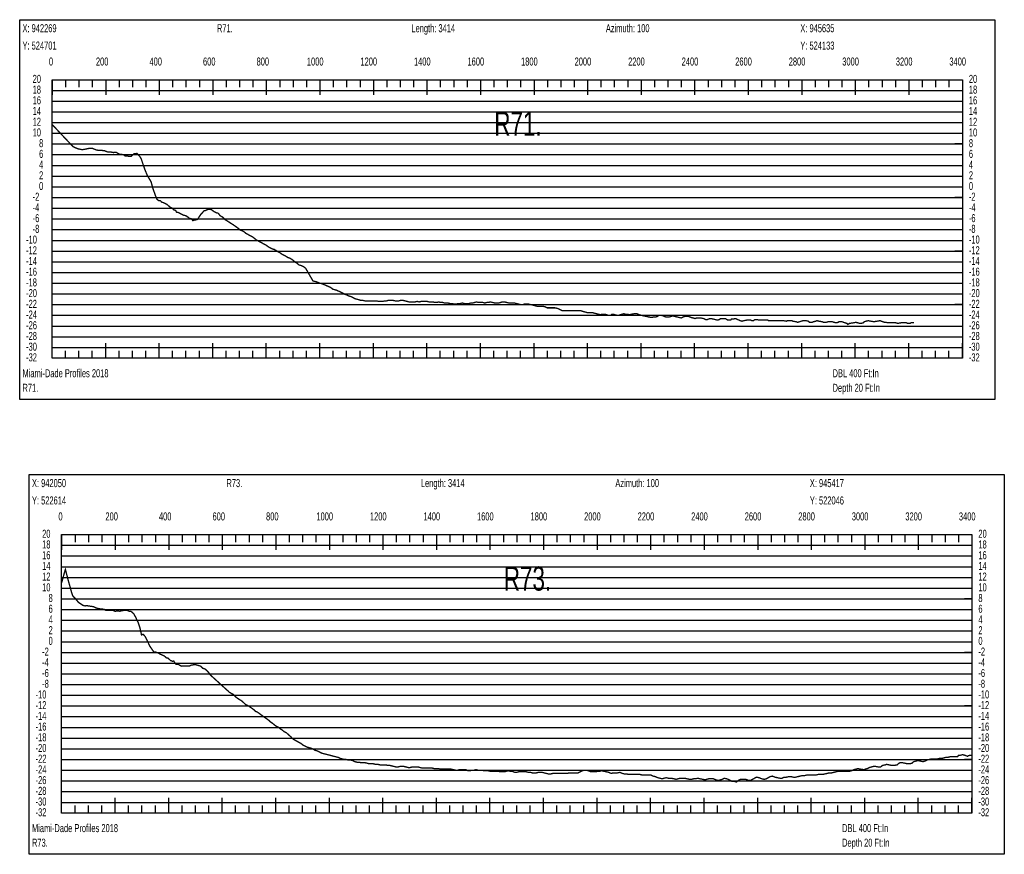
# Model space of a CAD drawing. Header units: inches. Extents: x 471865 to 538526, y 1054316 to 1102451.
# Tile 119 of 131: x 520364 to 524042, y 1089928 to 1093045. Entities that reach past the tile are written whole.
import ezdxf

# ---------------------------------------------------------------- set-up
doc = ezdxf.new("R2010")
doc.units = ezdxf.units.IN
doc.header["$MEASUREMENT"] = 0
for name, color, linetype in [('LABELS', 7, 'Continuous'), ('X_Gr1', 7, 'Continuous'), ('XSECTION', 7, 'Continuous')]:
    doc.layers.add(name, color=color, linetype=linetype)
doc.styles.get("Standard").update_dxf_attribs({"font": 'arial.ttf'})

msp = doc.modelspace()

# ---------------------------------------------------------------- linework, layer by layer
at = {"layer": 'X_Gr1', "color": 6, "linetype": 'Continuous', "lineweight": 18, "true_color": 0xff00ff, "transparency": 33554687, "const_width": 5}
for points in [[(520485.3, 1092653.5), (520485.3, 1092653.5), (520562.5, 1092571.7), (520567.9, 1092568.4), (520582, 1092562.7), (520596.8, 1092559.7), (520604.4, 1092560.4), (520614.7, 1092562.6), (520625.4, 1092564.9), (520636.2, 1092564.6), (520647.4, 1092559.3), (520659.4, 1092556.7), (520670.3, 1092556.8), (520680.7, 1092555.7), (520691.6, 1092551.4), (520702.8, 1092551.1), (520713.8, 1092548.9), (520724.7, 1092549.4), (520737.5, 1092542.4), (520751.6, 1092541.1), (520758.5, 1092535.6), (520769.3, 1092535.3), (520780.6, 1092534.6), (520792.2, 1092544.9), (520802, 1092545.3), (520812.9, 1092533.8), (520817.9, 1092525.7), (520827.4, 1092497.4), (520832.4, 1092483.5), (520841.3, 1092462.3), (520854.6, 1092440.2), (520862.2, 1092413.4), (520871.5, 1092387.2), (520876.1, 1092375.3), (520883.9, 1092368.6), (520890, 1092368.6), (520894.7, 1092363.5), (520901.6, 1092361.7), (520913.8, 1092355.4), (520917.8, 1092352.1), (520923.7, 1092346.4), (520933.3, 1092341.5), (520939.7, 1092334.7), (520946.2, 1092332.9), (520950.3, 1092326.1), (520957.2, 1092324.8), (520967.2, 1092319.2), (520976.5, 1092314.9), (520984.4, 1092313), (520993.3, 1092307.2), (520998.5, 1092302.9), (521005.1, 1092302), (521010.7, 1092294.7), (521016.9, 1092296.7), (521023.5, 1092297.6), (521028.6, 1092299.3), (521036, 1092311), (521040.6, 1092317.9), (521045.6, 1092322.6), (521051.7, 1092330.8), (521057.8, 1092332), (521063, 1092335.1), (521072.1, 1092337.1), (521079.9, 1092335.7), (521089.4, 1092328.8), (521099.5, 1092323.5), (521105.7, 1092322.2), (521112.2, 1092313.6), (521116.2, 1092311), (521121.6, 1092308), (521129.1, 1092300.2), (521132.5, 1092297.8), (521134.1, 1092296.5), (521137.7, 1092294.4), (521142.9, 1092291.1), (521148, 1092287.8), (521153, 1092284.6), (521157.8, 1092281.6), (521162.2, 1092278.8), (521166.7, 1092275.6), (521171.2, 1092272.4), (521175.8, 1092269.2), (521180.1, 1092265.9), (521183.8, 1092262.9), (521188.7, 1092258.9), (521195.2, 1092256.9), (521202.1, 1092252.9), (521209.3, 1092246.9), (521216.7, 1092242.9), (521224.5, 1092238.9), (521232.6, 1092234.9), (521240.3, 1092228.9), (521247.7, 1092222.9), (521254.8, 1092218.9), (521262, 1092214.9), (521269.6, 1092210.9), (521277.1, 1092206.9), (521284.7, 1092202.9), (521292.5, 1092196.9), (521300.3, 1092192.9), (521308.1, 1092188.9), (521315.1, 1092186.9), (521321.6, 1092182.9), (521328.3, 1092178.9), (521335.9, 1092174.9), (521344.3, 1092168.9), (521352.2, 1092164.9), (521359.4, 1092160.9), (521365.7, 1092156.9), (521371.9, 1092154.9), (521379.3, 1092150.9), (521387.2, 1092144.9), (521394.5, 1092138.9), (521400.9, 1092134.9), (521407.4, 1092128.9), (521415.4, 1092126.9), (521424.2, 1092122.9), (521432.1, 1092116.9), (521459.8, 1092068.9), (521470.6, 1092066.9), (521480.1, 1092062.9), (521498.8, 1092056.9), (521507.3, 1092052.9), (521517, 1092048.9), (521525.8, 1092044.9), (521533.1, 1092038.9), (521539.8, 1092036.9), (521547.5, 1092034.9), (521556.1, 1092030.9), (521564.6, 1092026.9), (521572.5, 1092022.9), (521579.7, 1092018.9), (521586.7, 1092016.9), (521594.1, 1092012.9), (521601.7, 1092010.9), (521609.3, 1092006.9), (521616.8, 1092002.9), (521624.4, 1092000.9), (521631.8, 1091998.9), (521638.4, 1091996.9), (521645.4, 1091996.9), (521653.1, 1091994.9), (521660.9, 1091994.9), (521667.8, 1091994.9), (521674.3, 1091994.9), (521681.6, 1091994.9), (521689.4, 1091994.9), (521697.4, 1091994.9), (521704.9, 1091992.9), (521712.2, 1091992.9), (521720.1, 1091992.9), (521727.7, 1091994.9), (521734.5, 1091994.9), (521741.2, 1091996.9), (521749, 1091996.9), (521758, 1091996.9), (521766.4, 1091994.9), (521773.7, 1091994.9), (521780.5, 1091994.9), (521787.7, 1091996.9), (521795.6, 1091996.9), (521803.6, 1091994.9), (521811.5, 1091992.9), (521818.8, 1091990.9), (521826, 1091990.9), (521833.5, 1091990.9), (521841, 1091990.9), (521848.5, 1091992.9), (521856.1, 1091990.9), (521863.6, 1091992.9), (521871.2, 1091992.9), (521878.6, 1091992.9), (521885.8, 1091992.9), (521893.1, 1091990.9), (521900.4, 1091990.9), (521907.9, 1091990.9), (521915, 1091988.9), (521922.1, 1091988.9), (521929.1, 1091990.9), (521936.6, 1091988.9), (521944.4, 1091988.9), (521951.4, 1091986.9), (521957.7, 1091986.9), (521964.1, 1091986.9), (521971.5, 1091984.9), (521979.8, 1091984.9), (521988, 1091982.9), (521995.4, 1091982.9), (522002.2, 1091984.9), (522009.4, 1091984.9), (522017.3, 1091986.9), (522025.3, 1091984.9), (522033.8, 1091984.9), (522042, 1091984.9), (522049.4, 1091986.9), (522056.4, 1091986.9), (522063.4, 1091988.9), (522070.6, 1091990.9), (522078.3, 1091988.9), (522086.4, 1091988.9), (522094.5, 1091988.9), (522101.9, 1091986.9), (522108.6, 1091988.9), (522115.1, 1091988.9), (522122.4, 1091990.9), (522130.7, 1091988.9), (522138.9, 1091986.9), (522146.6, 1091986.9), (522153.6, 1091986.9), (522160, 1091988.9), (522167, 1091990.9), (522174.9, 1091990.9), (522183.6, 1091988.9), (522192, 1091986.9), (522199.2, 1091986.9), (522205.7, 1091986.9), (522212, 1091986.9), (522219.3, 1091984.9), (522227.6, 1091982.9), (522235.9, 1091980.9), (522243.2, 1091980.9), (522249.9, 1091982.9), (522257.1, 1091982.9), (522264.9, 1091982.9), (522273.3, 1091980.9), (522281.6, 1091978.9), (522289.1, 1091976.9), (522296.1, 1091974.9), (522303.2, 1091974.9), (522310.5, 1091974.9), (522318, 1091974.9), (522326.1, 1091972.9), (522334.8, 1091968.9), (522342.8, 1091968.9), (522349.6, 1091968.9), (522356.4, 1091968.9), (522364, 1091968.9), (522372.6, 1091966.9), (522381.3, 1091962.9), (522389.3, 1091958.9), (522396.6, 1091958.9), (522403.4, 1091958.9), (522410.3, 1091958.9), (522417.3, 1091958.9), (522424.6, 1091958.9), (522432, 1091958.9), (522438.8, 1091958.9), (522445.2, 1091958.9), (522451.5, 1091958.9), (522457.6, 1091958.9), (522463.9, 1091956.9), (522470.3, 1091954.9), (522477.5, 1091952.9), (522484.7, 1091950.9), (522491.4, 1091950.9), (522497.9, 1091950.9), (522504.2, 1091950.9), (522511, 1091948.9), (522518.7, 1091946.9), (522526.6, 1091944.9), (522533.4, 1091942.9), (522538.6, 1091944.9), (522543.9, 1091944.9), (522550.3, 1091944.9), (522557.1, 1091942.9), (522563.5, 1091940.9), (522568.5, 1091940.9), (522572.3, 1091940.9), (522576.4, 1091944.9), (522581.9, 1091944.9), (522588.7, 1091942.9), (522595, 1091940.9), (522600.8, 1091940.9), (522607.1, 1091942.9), (522614, 1091944.9), (522620.7, 1091946.9), (522627.4, 1091944.9), (522634.6, 1091944.9), (522642, 1091942.9), (522649.2, 1091944.9), (522659.3, 1091946.9), (522662.6, 1091946.9), (522670.2, 1091946.9), (522678.6, 1091942.9), (522687, 1091940.9), (522694.4, 1091938.9), (522700.7, 1091937.6), (522707.1, 1091936.3), (522713.4, 1091935), (522719.8, 1091933.7), (522723.7, 1091932.9), (522733.1, 1091934.9), (522740.5, 1091934.9), (522746.1, 1091936.9), (522751.9, 1091940.9), (522759.5, 1091940.9), (522768.4, 1091938.9), (522776.7, 1091934.9), (522784, 1091934.9), (522790.8, 1091934.9), (522797.3, 1091936.9), (522803.8, 1091938.9), (522811.1, 1091936.9), (522819.3, 1091934.9), (522827.8, 1091932.9), (522835.5, 1091930.9), (522842.1, 1091934.9), (522848.1, 1091936.9), (522854.9, 1091936.9), (522863.1, 1091936.9), (522871.8, 1091932.9), (522880.1, 1091930.9), (522886.6, 1091928.9), (522892.7, 1091930.9), (522904.3, 1091930.9), (522908.9, 1091930.9), (522918.3, 1091928.9), (522926.2, 1091924.9), (522932.3, 1091924.9), (522942, 1091928.9), (522945.9, 1091928.9), (522954.8, 1091926.9), (522963.5, 1091924.9), (522970.9, 1091922.9), (522976.8, 1091924.9), (522982.9, 1091928.9), (522990.7, 1091928.9), (522999.9, 1091928.9), (523009.3, 1091922.9), (523019.8, 1091922.9), (523022.6, 1091926.9), (523029.1, 1091926.9), (523037.4, 1091928.9), (523046.7, 1091924.9), (523055.5, 1091920.9), (523062.5, 1091918.9), (523068.7, 1091920.9), (523079.2, 1091922.9), (523083.2, 1091922.9), (523094.9, 1091922.9), (523098.5, 1091920.9), (523104.7, 1091920.9), (523110.4, 1091924.9), (523117.4, 1091924.9), (523128.7, 1091922.9), (523132.2, 1091922.9), (523137.6, 1091922.9), (523145.5, 1091922.9), (523148.5, 1091922.9), (523158.4, 1091922.9), (523161.8, 1091920.9), (523168.3, 1091920.9), (523175, 1091920.9), (523182.1, 1091920.9), (523193.1, 1091920.9), (523196.8, 1091920.9), (523204, 1091920.9), (523210.8, 1091920.9), (523217.5, 1091920.9), (523228.4, 1091918.9), (523232.2, 1091920.9), (523238.9, 1091920.9), (523248.5, 1091920.9), (523252.2, 1091918.9), (523265.3, 1091916.9), (523269.9, 1091914.9), (523277.4, 1091916.9), (523283.3, 1091918.9), (523289.5, 1091920.9), (523301.4, 1091920.9), (523310.1, 1091918.9), (523314.5, 1091914.9), (523325.1, 1091914.9), (523328.2, 1091916.9), (523337.9, 1091918.9), (523341.6, 1091920.9), (523350.2, 1091918.9), (523362.8, 1091916.9), (523366.8, 1091914.9), (523376.9, 1091914.9), (523383.6, 1091916.9), (523387.2, 1091916.9), (523400.3, 1091916.9), (523404.8, 1091914.9), (523415.5, 1091912.9), (523421.5, 1091914.9), (523424.4, 1091916.9), (523436.3, 1091916.9), (523440.9, 1091914.9), (523453.9, 1091910.9), (523457.7, 1091906.9), (523464, 1091910.9), (523478.4, 1091912.9), (523487.6, 1091914.9), (523501.7, 1091910.9), (523506.1, 1091910.9), (523515.6, 1091912.9), (523518.5, 1091916.9), (523525.3, 1091918.9), (523533.9, 1091920.9), (523543.6, 1091918.9), (523556.2, 1091916.9), (523563.1, 1091918.9), (523566.4, 1091918.9), (523577.9, 1091920.9), (523582.1, 1091918.9), (523595.2, 1091914.9), (523599.4, 1091914.9), (523607.1, 1091912.9), (523618.1, 1091912.9), (523621.8, 1091912.9), (523633, 1091912.9), (523636.8, 1091912.9), (523644.3, 1091910.9), (523655.6, 1091912.9), (523659.3, 1091912.9), (523669.9, 1091912.9), (523677, 1091912.9), (523680.4, 1091910.9), (523690, 1091910.9), (523693.3, 1091912.9), (523704.1, 1091912.9)], [(520520.9, 1090941.6), (520520.9, 1090941.6), (520520.9, 1090943.1), (520526.2, 1090961.4), (520530.8, 1090978.8), (520534.8, 1090991.9), (520540.8, 1090969), (520545.8, 1090949.8), (520551.5, 1090929.8), (520558.4, 1090904.5), (520562.3, 1090893.5), (520572.6, 1090882.4), (520583.6, 1090869.1), (520599.6, 1090858.3), (520606.8, 1090856), (520617.8, 1090856.2), (520627.7, 1090854.7), (520639, 1090853.1), (520649.6, 1090847.9), (520660.3, 1090845.4), (520670.7, 1090843.9), (520678.7, 1090843.4), (520685.4, 1090839.1), (520695.2, 1090839.4), (520705.5, 1090838.9), (520713.8, 1090838.6), (520720.4, 1090835.8), (520731.3, 1090837), (520738.3, 1090835.8), (520745.3, 1090837.8), (520754.8, 1090839.2), (520765.8, 1090839), (520773.2, 1090835.8), (520780.4, 1090835), (520790.4, 1090826.4), (520797.8, 1090812.4), (520807.5, 1090791.6), (520813.2, 1090774.6), (520819.2, 1090747.4), (520825.5, 1090750), (520832.6, 1090741.6), (520840.2, 1090726.9), (520850.1, 1090705.6), (520861.8, 1090688.6), (520867.7, 1090682.5), (520871.6, 1090683.3), (520880.2, 1090680.4), (520889.6, 1090675.4), (520894.7, 1090673), (520904.1, 1090669), (520912, 1090662), (520918.1, 1090660.8), (520927.1, 1090652.3), (520934.1, 1090649.1), (520939.7, 1090649.7), (520946.6, 1090638.3), (520956.3, 1090637.7), (520961.4, 1090634.5), (520967.5, 1090630.8), (520974.1, 1090631.7), (520980.3, 1090632), (520985.3, 1090631.2), (520992.4, 1090631.5), (520997.1, 1090631.1), (521004.5, 1090634.4), (521012.4, 1090635.8), (521020, 1090636.9), (521026.4, 1090634.8), (521034.6, 1090632.6), (521041, 1090630.3), (521047.7, 1090623), (521056.4, 1090620.1), (521064.2, 1090613.4), (521069.8, 1090607.3), (521076.1, 1090598.1), (521081.3, 1090593.5), (521086.5, 1090588.7), (521091.7, 1090584), (521096.9, 1090579.3), (521102.1, 1090574.5), (521107.3, 1090569.8), (521112.5, 1090565), (521117.7, 1090560.3), (521122.9, 1090555.6), (521128.1, 1090550.9), (521133.3, 1090546.2), (521138.5, 1090541.5), (521143.7, 1090536.9), (521146, 1090534.2), (521148.8, 1090532.5), (521150, 1090532.2), (521155.1, 1090528.2), (521160.9, 1090526.2), (521167.1, 1090520.2), (521173, 1090514.2), (521178.7, 1090510.2), (521184.8, 1090506.2), (521191.8, 1090502.2), (521198.8, 1090496.2), (521204.8, 1090490.2), (521210.2, 1090486.2), (521215.6, 1090484.2), (521221.5, 1090480.2), (521227.5, 1090476.2), (521233.3, 1090472.2), (521238.9, 1090468.2), (521244.4, 1090462.2), (521250.2, 1090460.2), (521256.2, 1090456.2), (521261.8, 1090452.2), (521267, 1090448.2), (521272.3, 1090444.2), (521278.2, 1090440.2), (521284, 1090436.2), (521289.4, 1090432.2), (521295, 1090428.2), (521301.1, 1090422.2), (521307.6, 1090418.2), (521314.8, 1090412.2), (521322.7, 1090406.2), (521331, 1090402.2), (521338.3, 1090396.2), (521344.9, 1090392.2), (521351.9, 1090386.2), (521360, 1090382.2), (521369.1, 1090374.2), (521377.8, 1090366.2), (521385.7, 1090358.2), (521392.9, 1090354.2), (521400, 1090350.2), (521407.3, 1090346.2), (521414.7, 1090342.2), (521422.3, 1090336.2), (521430.2, 1090332.2), (521438, 1090328.2), (521445.9, 1090326.2), (521453.5, 1090324.2), (521461.1, 1090320.2), (521468.7, 1090316.2), (521476.2, 1090314.2), (521483.8, 1090310.2), (521491.3, 1090306.2), (521498.9, 1090304.2), (521506.8, 1090302.2), (521514.7, 1090300.2), (521522.6, 1090298.2), (521530.1, 1090296.2), (521537.6, 1090294.2), (521545.5, 1090292.2), (521553.6, 1090290.2), (521561.7, 1090286.2), (521569.4, 1090284.2), (521576.8, 1090282.2), (521584.1, 1090282.2), (521591.6, 1090280.2), (521599.6, 1090280.2), (521607.7, 1090278.2), (521615.8, 1090274.2), (521623.7, 1090272.2), (521631, 1090272.2), (521638.6, 1090270.2), (521646.4, 1090270.2), (521654.3, 1090270.2), (521662.5, 1090268.2), (521670.3, 1090266.2), (521677.9, 1090266.2), (521685.3, 1090266.2), (521693.1, 1090264.2), (521701.5, 1090264.2), (521709.7, 1090262.2), (521717.3, 1090262.2), (521724.4, 1090262.2), (521731.4, 1090262.2), (521738.7, 1090260.2), (521746.2, 1090260.2), (521754.5, 1090258.2), (521762.9, 1090256.2), (521770.6, 1090254.2), (521777.3, 1090254.2), (521783.8, 1090256.2), (521791.2, 1090256.2), (521799.5, 1090256.2), (521807.8, 1090254.2), (521815.4, 1090252.2), (521822.4, 1090252.2), (521829.7, 1090254.2), (521837.5, 1090254.2), (521845.1, 1090254.2), (521852.4, 1090254.2), (521859.9, 1090252.2), (521867.9, 1090250.2), (521875.7, 1090250.2), (521883, 1090250.2), (521890.4, 1090250.2), (521897.6, 1090250.2), (521904.9, 1090250.2), (521912.4, 1090248.2), (521920.2, 1090248.2), (521928.4, 1090248.2), (521936.6, 1090246.2), (521944.5, 1090246.2), (521951.6, 1090246.2), (521958.8, 1090246.2), (521967, 1090246.2), (521975.7, 1090246.2), (521984.6, 1090244.2), (521992.6, 1090242.2), (521999.4, 1090242.2), (522006.1, 1090244.2), (522013.7, 1090244.2), (522022.5, 1090244.2), (522031.2, 1090244.2), (522038.9, 1090240.2), (522045.9, 1090240.2), (522052.9, 1090242.2), (522060.8, 1090242.2), (522068.9, 1090244.2), (522076.8, 1090242.2), (522084.3, 1090242.2), (522091.3, 1090242.2), (522098.5, 1090240.2), (522106, 1090240.2), (522114.1, 1090240.2), (522122.3, 1090238.2), (522129.6, 1090238.2), (522136.3, 1090238.2), (522143.2, 1090238.2), (522151, 1090238.2), (522159.3, 1090236.2), (522167.4, 1090236.2), (522174.6, 1090236.2), (522181.4, 1090238.2), (522188.5, 1090240.2), (522196.5, 1090238.2), (522204.9, 1090238.2), (522213.3, 1090234.2), (522220.7, 1090234.2), (522227.5, 1090236.2), (522234.6, 1090236.2), (522242.1, 1090236.2), (522249.5, 1090236.2), (522256.7, 1090236.2), (522264.2, 1090234.2), (522271.9, 1090234.2), (522279.4, 1090232.2), (522286.8, 1090232.2), (522294.1, 1090232.2), (522301.4, 1090234.2), (522308.6, 1090234.2), (522315.8, 1090234.2), (522323.5, 1090232.2), (522331.6, 1090230.2), (522339.5, 1090228.2), (522347.6, 1090228.2), (522355.4, 1090230.2), (522362.9, 1090230.2), (522370.2, 1090230.2), (522377.5, 1090230.2), (522385.6, 1090230.2), (522394, 1090230.2), (522402.1, 1090230.2), (522409.7, 1090230.2), (522416.9, 1090232.2), (522424.4, 1090232.2), (522432.6, 1090232.2), (522441.2, 1090232.2), (522449.7, 1090232.2), (522457.7, 1090236.2), (522465.6, 1090240.2), (522473.3, 1090242.2), (522480.8, 1090242.2), (522488.7, 1090240.2), (522497.3, 1090236.2), (522506.5, 1090236.2), (522515.4, 1090236.2), (522523.5, 1090238.2), (522530.8, 1090238.2), (522538.1, 1090240.2), (522546.6, 1090238.2), (522556, 1090236.2), (522565.3, 1090234.2), (522573.7, 1090230.2), (522581.1, 1090232.2), (522588.6, 1090232.2), (522597.1, 1090232.2), (522606.2, 1090234.2), (522615.1, 1090230.2), (522623.4, 1090228.2), (522631.6, 1090228.2), (522639.8, 1090226.2), (522647.9, 1090226.2), (522656, 1090226.2), (522664.2, 1090226.2), (522672.8, 1090226.2), (522681.5, 1090226.2), (522690.1, 1090224.2), (522698.4, 1090224.2), (522706.4, 1090224.2), (522714, 1090224.2), (522721.8, 1090224.2), (522730.1, 1090220.2), (522738.9, 1090218.2), (522747.7, 1090214.2), (522756.2, 1090212.2), (522764, 1090210.2), (522771.1, 1090212.2), (522778.9, 1090214.2), (522787.9, 1090212.2), (522798, 1090212.2), (522807.7, 1090210.2), (522816, 1090208.2), (522823.4, 1090210.2), (522830.8, 1090212.2), (522839.1, 1090212.2), (522848.1, 1090212.2), (522857.2, 1090210.2), (522866.1, 1090208.2), (522874.1, 1090208.2), (522881.5, 1090210.2), (522888.8, 1090210.2), (522896.8, 1090212.2), (522905.9, 1090210.2), (522915.2, 1090208.2), (522923.8, 1090206.2), (522931, 1090208.2), (522937.7, 1090210.2), (522945.5, 1090210.2), (522954.8, 1090210.2), (522964.9, 1090206.2), (522974.2, 1090204.2), (522981.9, 1090206.2), (522988.5, 1090208.2), (522995.8, 1090212.2), (523004.9, 1090210.2), (523015.2, 1090206.2), (523025.4, 1090200.2), (523034.3, 1090200.2), (523041.6, 1090198.2), (523048.4, 1090204.2), (523056.4, 1090208.2), (523066, 1090208.2), (523076.5, 1090208.2), (523086.3, 1090204.2), (523094.7, 1090204.2), (523101.7, 1090208.2), (523108.8, 1090212.2), (523116.9, 1090216.2), (523126, 1090214.2), (523135.8, 1090210.2), (523145, 1090208.2), (523153.1, 1090210.2), (523160.1, 1090214.2), (523167.1, 1090218.2), (523175.7, 1090220.2), (523185.4, 1090216.2), (523204, 1090212.2), (523211.8, 1090212.2), (523219.6, 1090216.2), (523228.1, 1090216.2), (523237, 1090218.2), (523245.7, 1090218.2), (523254, 1090216.2), (523262.4, 1090216.2), (523271, 1090218.2), (523279.4, 1090220.2), (523287.8, 1090222.2), (523296.3, 1090222.2), (523304.8, 1090224.2), (523313.2, 1090224.2), (523321.6, 1090224.2), (523330, 1090224.2), (523338.2, 1090224.2), (523346.2, 1090226.2), (523354.4, 1090226.2), (523362.8, 1090226.2), (523371.5, 1090228.2), (523380.1, 1090230.2), (523388.5, 1090232.2), (523396.8, 1090232.2), (523405.1, 1090234.2), (523413.2, 1090236.2), (523421.4, 1090238.2), (523433.7, 1090238.2), (523437.9, 1090238.2), (523446.4, 1090238.2), (523455.2, 1090238.2), (523463.7, 1090238.2), (523471.7, 1090240.2), (523479.4, 1090244.2), (523487.3, 1090246.2), (523495.6, 1090248.2), (523504.3, 1090246.2), (523517.8, 1090244.2), (523522.2, 1090246.2), (523530.3, 1090248.2), (523537.7, 1090252.2), (523544.9, 1090254.2), (523553, 1090256.2), (523562.2, 1090256.2), (523571.7, 1090254.2), (523580.1, 1090254.2), (523587.3, 1090260.2), (523597.7, 1090262.2), (523602, 1090264.2), (523611.2, 1090262.2), (523621.3, 1090260.2), (523630.7, 1090260.2), (523642.1, 1090262.2), (523645.5, 1090266.2), (523652.8, 1090270.2), (523661.5, 1090270.2), (523671.3, 1090268.2), (523680.8, 1090266.2), (523689.2, 1090266.2), (523696.6, 1090268.2), (523703.8, 1090274.2), (523711.6, 1090276.2), (523720.3, 1090278.2), (523729.3, 1090276.2), (523737.9, 1090274.2), (523745.6, 1090276.2), (523753, 1090280.2), (523760.6, 1090282.2), (523768.5, 1090284.2), (523776.5, 1090284.2), (523788.2, 1090284.2), (523792.1, 1090284.2), (523799.9, 1090286.2), (523808.2, 1090286.2), (523816.4, 1090288.2), (523824, 1090290.2), (523831.2, 1090290.2), (523838.8, 1090292.2), (523847.4, 1090292.2), (523856, 1090292.2), (523867.5, 1090292.2), (523871, 1090298.2), (523878.2, 1090298.2), (523886, 1090300.2), (523893.9, 1090298.2), (523904.9, 1090294.2), (523908, 1090296.2), (523914.2, 1090298.2), (523920.7, 1090298.2)]]:
    msp.add_lwpolyline(points, dxfattribs=at)
at = {"layer": 'XSECTION', "color": 18, "linetype": 'Continuous', "true_color": 0x000000}
for points in [[(520364.1, 1093044.9), (524006.5, 1093044.9), (524006.5, 1091626.9), (520364.1, 1091626.9), (520364.1, 1093044.9)], [(520485.3, 1092820.9), (523885.3, 1092820.9), (523885.3, 1091780.9), (520485.3, 1091780.9), (520485.3, 1092820.9)], [(520485.3, 1092820.9), (520485.3, 1092764.5)], [(520485.3, 1092820.9), (520485.3, 1092764.5)], [(520485.3, 1092820.9), (520485.3, 1092792.9)], [(520485.3, 1092820.9), (520485.3, 1092792.9)], [(520535.3, 1092820.9), (520535.3, 1092792.9)], [(520585.3, 1092820.9), (520585.3, 1092792.9)], [(520635.3, 1092820.9), (520635.3, 1092792.9)], [(520685.3, 1092820.9), (520685.3, 1092764.5)], [(520685.3, 1092820.9), (520685.3, 1092792.9)], [(520735.3, 1092820.9), (520735.3, 1092792.9)], [(520785.3, 1092820.9), (520785.3, 1092792.9)], [(520835.3, 1092820.9), (520835.3, 1092792.9)], [(520885.3, 1092820.9), (520885.3, 1092764.5)], [(520885.3, 1092820.9), (520885.3, 1092792.9)], [(520935.3, 1092820.9), (520935.3, 1092792.9)], [(520985.3, 1092820.9), (520985.3, 1092792.9)], [(521035.3, 1092820.9), (521035.3, 1092792.9)], [(521085.3, 1092820.9), (521085.3, 1092764.5)], [(521085.3, 1092820.9), (521085.3, 1092792.9)], [(521135.3, 1092820.9), (521135.3, 1092792.9)], [(521185.3, 1092820.9), (521185.3, 1092792.9)], [(521235.3, 1092820.9), (521235.3, 1092792.9)], [(521285.3, 1092820.9), (521285.3, 1092764.5)], [(521285.3, 1092820.9), (521285.3, 1092792.9)], [(521335.3, 1092820.9), (521335.3, 1092792.9)], [(521385.3, 1092820.9), (521385.3, 1092792.9)], [(521435.3, 1092820.9), (521435.3, 1092792.9)], [(521485.3, 1092820.9), (521485.3, 1092764.5)], [(521485.3, 1092820.9), (521485.3, 1092792.9)], [(521535.3, 1092820.9), (521535.3, 1092792.9)], [(521585.3, 1092820.9), (521585.3, 1092792.9)], [(521635.3, 1092820.9), (521635.3, 1092792.9)], [(521685.3, 1092820.9), (521685.3, 1092764.5)], [(521685.3, 1092820.9), (521685.3, 1092792.9)], [(521735.3, 1092820.9), (521735.3, 1092792.9)], [(521785.3, 1092820.9), (521785.3, 1092792.9)], [(521835.3, 1092820.9), (521835.3, 1092792.9)], [(521885.3, 1092820.9), (521885.3, 1092764.5)], [(521885.3, 1092820.9), (521885.3, 1092792.9)], [(521935.3, 1092820.9), (521935.3, 1092792.9)], [(521985.3, 1092820.9), (521985.3, 1092792.9)], [(522035.3, 1092820.9), (522035.3, 1092792.9)], [(522085.3, 1092820.9), (522085.3, 1092764.5)], [(522085.3, 1092820.9), (522085.3, 1092792.9)], [(522135.3, 1092820.9), (522135.3, 1092792.9)], [(522185.3, 1092820.9), (522185.3, 1092792.9)], [(522235.3, 1092820.9), (522235.3, 1092792.9)], [(522285.3, 1092820.9), (522285.3, 1092764.5)], [(522285.3, 1092820.9), (522285.3, 1092792.9)], [(522335.3, 1092820.9), (522335.3, 1092792.9)], [(522385.3, 1092820.9), (522385.3, 1092792.9)], [(522435.3, 1092820.9), (522435.3, 1092792.9)], [(522485.3, 1092820.9), (522485.3, 1092764.5)], [(522485.3, 1092820.9), (522485.3, 1092792.9)], [(522535.3, 1092820.9), (522535.3, 1092792.9)], [(522585.3, 1092820.9), (522585.3, 1092792.9)], [(522635.3, 1092820.9), (522635.3, 1092792.9)], [(522685.3, 1092820.9), (522685.3, 1092764.5)], [(522685.3, 1092820.9), (522685.3, 1092792.9)], [(522735.3, 1092820.9), (522735.3, 1092792.9)], [(522785.3, 1092820.9), (522785.3, 1092792.9)], [(522835.3, 1092820.9), (522835.3, 1092792.9)], [(522885.3, 1092820.9), (522885.3, 1092764.5)], [(522885.3, 1092820.9), (522885.3, 1092792.9)], [(522935.3, 1092820.9), (522935.3, 1092792.9)], [(522985.3, 1092820.9), (522985.3, 1092792.9)], [(523035.3, 1092820.9), (523035.3, 1092792.9)], [(523085.3, 1092820.9), (523085.3, 1092764.5)], [(523085.3, 1092820.9), (523085.3, 1092792.9)], [(523135.3, 1092820.9), (523135.3, 1092792.9)], [(523185.3, 1092820.9), (523185.3, 1092792.9)], [(523235.3, 1092820.9), (523235.3, 1092792.9)], [(523285.3, 1092820.9), (523285.3, 1092764.5)], [(523285.3, 1092820.9), (523285.3, 1092792.9)], [(523335.3, 1092820.9), (523335.3, 1092792.9)], [(523385.3, 1092820.9), (523385.3, 1092792.9)], [(523435.3, 1092820.9), (523435.3, 1092792.9)], [(523485.3, 1092820.9), (523485.3, 1092764.5)], [(523485.3, 1092820.9), (523485.3, 1092792.9)], [(523535.3, 1092820.9), (523535.3, 1092792.9)], [(523585.3, 1092820.9), (523585.3, 1092792.9)], [(523635.3, 1092820.9), (523635.3, 1092792.9)], [(523685.3, 1092820.9), (523685.3, 1092764.5)], [(523685.3, 1092820.9), (523685.3, 1092792.9)], [(523735.3, 1092820.9), (523735.3, 1092792.9)], [(523785.3, 1092820.9), (523785.3, 1092792.9)], [(523835.3, 1092820.9), (523835.3, 1092792.9)], [(523885.3, 1092820.9), (523885.3, 1092764.5)], [(523885.3, 1092820.9), (523885.3, 1092792.9)], [(520485.3, 1092580.9), (520513.3, 1092580.9)], [(523885.3, 1092580.9), (523857.3, 1092580.9)], [(520485.3, 1092380.9), (520513.3, 1092380.9)], [(523885.3, 1092380.9), (523857.3, 1092380.9)], [(520485.3, 1092180.9), (520513.3, 1092180.9)], [(523885.3, 1092180.9), (523857.3, 1092180.9)], [(520485.3, 1091980.9), (520513.3, 1091980.9)], [(523885.3, 1091980.9), (523857.3, 1091980.9)], [(520485.3, 1091780.9), (520485.3, 1091837.3)], [(520485.3, 1091780.9), (520485.3, 1091837.3)], [(520685.3, 1091780.9), (520685.3, 1091837.3)], [(520885.3, 1091780.9), (520885.3, 1091837.3)], [(521085.3, 1091780.9), (521085.3, 1091837.3)], [(521285.3, 1091780.9), (521285.3, 1091837.3)], [(521485.3, 1091780.9), (521485.3, 1091837.3)], [(521685.3, 1091780.9), (521685.3, 1091837.3)], [(521885.3, 1091780.9), (521885.3, 1091837.3)], [(522085.3, 1091780.9), (522085.3, 1091837.3)], [(522285.3, 1091780.9), (522285.3, 1091837.3)], [(522485.3, 1091780.9), (522485.3, 1091837.3)], [(522685.3, 1091780.9), (522685.3, 1091837.3)], [(522885.3, 1091780.9), (522885.3, 1091837.3)], [(523085.3, 1091780.9), (523085.3, 1091837.3)], [(523285.3, 1091780.9), (523285.3, 1091837.3)], [(523485.3, 1091780.9), (523485.3, 1091837.3)], [(523685.3, 1091780.9), (523685.3, 1091837.3)], [(523885.3, 1091780.9), (523885.3, 1091837.3)], [(520485.3, 1091780.9), (520485.3, 1091808.9)], [(520485.3, 1091780.9), (520485.3, 1091808.9)], [(520535.3, 1091780.9), (520535.3, 1091808.9)], [(520585.3, 1091780.9), (520585.3, 1091808.9)], [(520635.3, 1091780.9), (520635.3, 1091808.9)], [(520685.3, 1091780.9), (520685.3, 1091808.9)], [(520735.3, 1091780.9), (520735.3, 1091808.9)], [(520785.3, 1091780.9), (520785.3, 1091808.9)], [(520835.3, 1091780.9), (520835.3, 1091808.9)], [(520885.3, 1091780.9), (520885.3, 1091808.9)], [(520935.3, 1091780.9), (520935.3, 1091808.9)], [(520985.3, 1091780.9), (520985.3, 1091808.9)], [(521035.3, 1091780.9), (521035.3, 1091808.9)], [(521085.3, 1091780.9), (521085.3, 1091808.9)], [(521135.3, 1091780.9), (521135.3, 1091808.9)], [(521185.3, 1091780.9), (521185.3, 1091808.9)], [(521235.3, 1091780.9), (521235.3, 1091808.9)], [(521285.3, 1091780.9), (521285.3, 1091808.9)], [(521335.3, 1091780.9), (521335.3, 1091808.9)], [(521385.3, 1091780.9), (521385.3, 1091808.9)], [(521435.3, 1091780.9), (521435.3, 1091808.9)], [(521485.3, 1091780.9), (521485.3, 1091808.9)], [(521535.3, 1091780.9), (521535.3, 1091808.9)], [(521585.3, 1091780.9), (521585.3, 1091808.9)], [(521635.3, 1091780.9), (521635.3, 1091808.9)], [(521685.3, 1091780.9), (521685.3, 1091808.9)], [(521735.3, 1091780.9), (521735.3, 1091808.9)], [(521785.3, 1091780.9), (521785.3, 1091808.9)], [(521835.3, 1091780.9), (521835.3, 1091808.9)], [(521885.3, 1091780.9), (521885.3, 1091808.9)], [(521935.3, 1091780.9), (521935.3, 1091808.9)], [(521985.3, 1091780.9), (521985.3, 1091808.9)], [(522035.3, 1091780.9), (522035.3, 1091808.9)], [(522085.3, 1091780.9), (522085.3, 1091808.9)], [(522135.3, 1091780.9), (522135.3, 1091808.9)], [(522185.3, 1091780.9), (522185.3, 1091808.9)], [(522235.3, 1091780.9), (522235.3, 1091808.9)], [(522285.3, 1091780.9), (522285.3, 1091808.9)], [(522335.3, 1091780.9), (522335.3, 1091808.9)], [(522385.3, 1091780.9), (522385.3, 1091808.9)], [(522435.3, 1091780.9), (522435.3, 1091808.9)], [(522485.3, 1091780.9), (522485.3, 1091808.9)], [(522535.3, 1091780.9), (522535.3, 1091808.9)], [(522585.3, 1091780.9), (522585.3, 1091808.9)], [(522635.3, 1091780.9), (522635.3, 1091808.9)], [(522685.3, 1091780.9), (522685.3, 1091808.9)], [(522735.3, 1091780.9), (522735.3, 1091808.9)], [(522785.3, 1091780.9), (522785.3, 1091808.9)], [(522835.3, 1091780.9), (522835.3, 1091808.9)], [(522885.3, 1091780.9), (522885.3, 1091808.9)], [(522935.3, 1091780.9), (522935.3, 1091808.9)], [(522985.3, 1091780.9), (522985.3, 1091808.9)], [(523035.3, 1091780.9), (523035.3, 1091808.9)], [(523085.3, 1091780.9), (523085.3, 1091808.9)], [(523135.3, 1091780.9), (523135.3, 1091808.9)], [(523185.3, 1091780.9), (523185.3, 1091808.9)], [(523235.3, 1091780.9), (523235.3, 1091808.9)], [(523285.3, 1091780.9), (523285.3, 1091808.9)], [(523335.3, 1091780.9), (523335.3, 1091808.9)], [(523385.3, 1091780.9), (523385.3, 1091808.9)], [(523435.3, 1091780.9), (523435.3, 1091808.9)], [(523485.3, 1091780.9), (523485.3, 1091808.9)], [(523535.3, 1091780.9), (523535.3, 1091808.9)], [(523585.3, 1091780.9), (523585.3, 1091808.9)], [(523635.3, 1091780.9), (523635.3, 1091808.9)], [(523685.3, 1091780.9), (523685.3, 1091808.9)], [(523735.3, 1091780.9), (523735.3, 1091808.9)], [(523785.3, 1091780.9), (523785.3, 1091808.9)], [(523835.3, 1091780.9), (523835.3, 1091808.9)], [(523885.3, 1091780.9), (523885.3, 1091808.9)], [(520399.6, 1091346.2), (524042, 1091346.2), (524042, 1089928.2), (520399.6, 1089928.2), (520399.6, 1091346.2)], [(520520.8, 1091122.2), (523920.8, 1091122.2), (523920.8, 1090082.2), (520520.8, 1090082.2), (520520.8, 1091122.2)], [(520520.8, 1091122.2), (520520.8, 1091065.8)], [(520520.8, 1091122.2), (520520.8, 1091065.8)], [(520520.8, 1091122.2), (520520.8, 1091094.2)], [(520520.8, 1091122.2), (520520.8, 1091094.2)], [(520570.8, 1091122.2), (520570.8, 1091094.2)], [(520620.8, 1091122.2), (520620.8, 1091094.2)], [(520670.8, 1091122.2), (520670.8, 1091094.2)], [(520720.8, 1091122.2), (520720.8, 1091065.8)], [(520720.8, 1091122.2), (520720.8, 1091094.2)], [(520770.8, 1091122.2), (520770.8, 1091094.2)], [(520820.8, 1091122.2), (520820.8, 1091094.2)], [(520870.8, 1091122.2), (520870.8, 1091094.2)], [(520920.8, 1091122.2), (520920.8, 1091065.8)], [(520920.8, 1091122.2), (520920.8, 1091094.2)], [(520970.8, 1091122.2), (520970.8, 1091094.2)], [(521020.8, 1091122.2), (521020.8, 1091094.2)], [(521070.8, 1091122.2), (521070.8, 1091094.2)], [(521120.8, 1091122.2), (521120.8, 1091065.8)], [(521120.8, 1091122.2), (521120.8, 1091094.2)], [(521170.8, 1091122.2), (521170.8, 1091094.2)], [(521220.8, 1091122.2), (521220.8, 1091094.2)], [(521270.8, 1091122.2), (521270.8, 1091094.2)], [(521320.8, 1091122.2), (521320.8, 1091065.8)], [(521320.8, 1091122.2), (521320.8, 1091094.2)], [(521370.8, 1091122.2), (521370.8, 1091094.2)], [(521420.8, 1091122.2), (521420.8, 1091094.2)], [(521470.8, 1091122.2), (521470.8, 1091094.2)], [(521520.8, 1091122.2), (521520.8, 1091065.8)], [(521520.8, 1091122.2), (521520.8, 1091094.2)], [(521570.8, 1091122.2), (521570.8, 1091094.2)], [(521620.8, 1091122.2), (521620.8, 1091094.2)], [(521670.8, 1091122.2), (521670.8, 1091094.2)], [(521720.8, 1091122.2), (521720.8, 1091065.8)], [(521720.8, 1091122.2), (521720.8, 1091094.2)], [(521770.8, 1091122.2), (521770.8, 1091094.2)], [(521820.8, 1091122.2), (521820.8, 1091094.2)], [(521870.8, 1091122.2), (521870.8, 1091094.2)], [(521920.8, 1091122.2), (521920.8, 1091065.8)], [(521920.8, 1091122.2), (521920.8, 1091094.2)], [(521970.8, 1091122.2), (521970.8, 1091094.2)], [(522020.8, 1091122.2), (522020.8, 1091094.2)], [(522070.8, 1091122.2), (522070.8, 1091094.2)], [(522120.8, 1091122.2), (522120.8, 1091065.8)], [(522120.8, 1091122.2), (522120.8, 1091094.2)], [(522170.8, 1091122.2), (522170.8, 1091094.2)], [(522220.8, 1091122.2), (522220.8, 1091094.2)], [(522270.8, 1091122.2), (522270.8, 1091094.2)], [(522320.8, 1091122.2), (522320.8, 1091065.8)], [(522320.8, 1091122.2), (522320.8, 1091094.2)], [(522370.8, 1091122.2), (522370.8, 1091094.2)], [(522420.8, 1091122.2), (522420.8, 1091094.2)], [(522470.8, 1091122.2), (522470.8, 1091094.2)], [(522520.8, 1091122.2), (522520.8, 1091065.8)], [(522520.8, 1091122.2), (522520.8, 1091094.2)], [(522570.8, 1091122.2), (522570.8, 1091094.2)], [(522620.8, 1091122.2), (522620.8, 1091094.2)], [(522670.8, 1091122.2), (522670.8, 1091094.2)], [(522720.8, 1091122.2), (522720.8, 1091065.8)], [(522720.8, 1091122.2), (522720.8, 1091094.2)], [(522770.8, 1091122.2), (522770.8, 1091094.2)], [(522820.8, 1091122.2), (522820.8, 1091094.2)], [(522870.8, 1091122.2), (522870.8, 1091094.2)], [(522920.8, 1091122.2), (522920.8, 1091065.8)], [(522920.8, 1091122.2), (522920.8, 1091094.2)], [(522970.8, 1091122.2), (522970.8, 1091094.2)], [(523020.8, 1091122.2), (523020.8, 1091094.2)], [(523070.8, 1091122.2), (523070.8, 1091094.2)], [(523120.8, 1091122.2), (523120.8, 1091065.8)], [(523120.8, 1091122.2), (523120.8, 1091094.2)], [(523170.8, 1091122.2), (523170.8, 1091094.2)], [(523220.8, 1091122.2), (523220.8, 1091094.2)], [(523270.8, 1091122.2), (523270.8, 1091094.2)], [(523320.8, 1091122.2), (523320.8, 1091065.8)], [(523320.8, 1091122.2), (523320.8, 1091094.2)], [(523370.8, 1091122.2), (523370.8, 1091094.2)], [(523420.8, 1091122.2), (523420.8, 1091094.2)], [(523470.8, 1091122.2), (523470.8, 1091094.2)], [(523520.8, 1091122.2), (523520.8, 1091065.8)], [(523520.8, 1091122.2), (523520.8, 1091094.2)], [(523570.8, 1091122.2), (523570.8, 1091094.2)], [(523620.8, 1091122.2), (523620.8, 1091094.2)], [(523670.8, 1091122.2), (523670.8, 1091094.2)], [(523720.8, 1091122.2), (523720.8, 1091065.8)], [(523720.8, 1091122.2), (523720.8, 1091094.2)], [(523770.8, 1091122.2), (523770.8, 1091094.2)], [(523820.8, 1091122.2), (523820.8, 1091094.2)], [(523870.8, 1091122.2), (523870.8, 1091094.2)], [(523920.8, 1091122.2), (523920.8, 1091065.8)], [(523920.8, 1091122.2), (523920.8, 1091094.2)], [(520520.8, 1090882.2), (520548.8, 1090882.2)], [(523920.8, 1090882.2), (523892.8, 1090882.2)], [(520520.8, 1090682.2), (520548.8, 1090682.2)], [(523920.8, 1090682.2), (523892.8, 1090682.2)], [(520520.8, 1090482.2), (520548.8, 1090482.2)], [(523920.8, 1090482.2), (523892.8, 1090482.2)], [(520520.8, 1090282.2), (520548.8, 1090282.2)], [(523920.8, 1090282.2), (523892.8, 1090282.2)], [(520520.8, 1090082.2), (520520.8, 1090138.6)], [(520520.8, 1090082.2), (520520.8, 1090138.6)], [(520520.8, 1090082.2), (520520.8, 1090110.2)], [(520520.8, 1090082.2), (520520.8, 1090110.2)], [(520570.8, 1090082.2), (520570.8, 1090110.2)], [(520620.8, 1090082.2), (520620.8, 1090110.2)], [(520670.8, 1090082.2), (520670.8, 1090110.2)], [(520720.8, 1090082.2), (520720.8, 1090138.6)], [(520720.8, 1090082.2), (520720.8, 1090110.2)], [(520770.8, 1090082.2), (520770.8, 1090110.2)], [(520820.8, 1090082.2), (520820.8, 1090110.2)], [(520870.8, 1090082.2), (520870.8, 1090110.2)], [(520920.8, 1090082.2), (520920.8, 1090138.6)], [(520920.8, 1090082.2), (520920.8, 1090110.2)], [(520970.8, 1090082.2), (520970.8, 1090110.2)], [(521020.8, 1090082.2), (521020.8, 1090110.2)], [(521070.8, 1090082.2), (521070.8, 1090110.2)], [(521120.8, 1090082.2), (521120.8, 1090138.6)], [(521120.8, 1090082.2), (521120.8, 1090110.2)], [(521170.8, 1090082.2), (521170.8, 1090110.2)], [(521220.8, 1090082.2), (521220.8, 1090110.2)], [(521270.8, 1090082.2), (521270.8, 1090110.2)], [(521320.8, 1090082.2), (521320.8, 1090138.6)], [(521320.8, 1090082.2), (521320.8, 1090110.2)], [(521370.8, 1090082.2), (521370.8, 1090110.2)], [(521420.8, 1090082.2), (521420.8, 1090110.2)], [(521470.8, 1090082.2), (521470.8, 1090110.2)], [(521520.8, 1090082.2), (521520.8, 1090138.6)], [(521520.8, 1090082.2), (521520.8, 1090110.2)], [(521570.8, 1090082.2), (521570.8, 1090110.2)], [(521620.8, 1090082.2), (521620.8, 1090110.2)], [(521670.8, 1090082.2), (521670.8, 1090110.2)], [(521720.8, 1090082.2), (521720.8, 1090138.6)], [(521720.8, 1090082.2), (521720.8, 1090110.2)], [(521770.8, 1090082.2), (521770.8, 1090110.2)], [(521820.8, 1090082.2), (521820.8, 1090110.2)], [(521870.8, 1090082.2), (521870.8, 1090110.2)], [(521920.8, 1090082.2), (521920.8, 1090138.6)], [(521920.8, 1090082.2), (521920.8, 1090110.2)], [(521970.8, 1090082.2), (521970.8, 1090110.2)], [(522020.8, 1090082.2), (522020.8, 1090110.2)], [(522070.8, 1090082.2), (522070.8, 1090110.2)], [(522120.8, 1090082.2), (522120.8, 1090138.6)], [(522120.8, 1090082.2), (522120.8, 1090110.2)], [(522170.8, 1090082.2), (522170.8, 1090110.2)], [(522220.8, 1090082.2), (522220.8, 1090110.2)], [(522270.8, 1090082.2), (522270.8, 1090110.2)], [(522320.8, 1090082.2), (522320.8, 1090138.6)], [(522320.8, 1090082.2), (522320.8, 1090110.2)], [(522370.8, 1090082.2), (522370.8, 1090110.2)], [(522420.8, 1090082.2), (522420.8, 1090110.2)], [(522470.8, 1090082.2), (522470.8, 1090110.2)], [(522520.8, 1090082.2), (522520.8, 1090138.6)], [(522520.8, 1090082.2), (522520.8, 1090110.2)], [(522570.8, 1090082.2), (522570.8, 1090110.2)], [(522620.8, 1090082.2), (522620.8, 1090110.2)], [(522670.8, 1090082.2), (522670.8, 1090110.2)], [(522720.8, 1090082.2), (522720.8, 1090138.6)], [(522720.8, 1090082.2), (522720.8, 1090110.2)], [(522770.8, 1090082.2), (522770.8, 1090110.2)], [(522820.8, 1090082.2), (522820.8, 1090110.2)], [(522870.8, 1090082.2), (522870.8, 1090110.2)], [(522920.8, 1090082.2), (522920.8, 1090138.6)], [(522920.8, 1090082.2), (522920.8, 1090110.2)], [(522970.8, 1090082.2), (522970.8, 1090110.2)], [(523020.8, 1090082.2), (523020.8, 1090110.2)], [(523070.8, 1090082.2), (523070.8, 1090110.2)], [(523120.8, 1090082.2), (523120.8, 1090138.6)], [(523120.8, 1090082.2), (523120.8, 1090110.2)], [(523170.8, 1090082.2), (523170.8, 1090110.2)], [(523220.8, 1090082.2), (523220.8, 1090110.2)], [(523270.8, 1090082.2), (523270.8, 1090110.2)], [(523320.8, 1090082.2), (523320.8, 1090138.6)], [(523320.8, 1090082.2), (523320.8, 1090110.2)], [(523370.8, 1090082.2), (523370.8, 1090110.2)], [(523420.8, 1090082.2), (523420.8, 1090110.2)], [(523470.8, 1090082.2), (523470.8, 1090110.2)], [(523520.8, 1090082.2), (523520.8, 1090138.6)], [(523520.8, 1090082.2), (523520.8, 1090110.2)], [(523570.8, 1090082.2), (523570.8, 1090110.2)], [(523620.8, 1090082.2), (523620.8, 1090110.2)], [(523670.8, 1090082.2), (523670.8, 1090110.2)], [(523720.8, 1090082.2), (523720.8, 1090138.6)], [(523720.8, 1090082.2), (523720.8, 1090110.2)], [(523770.8, 1090082.2), (523770.8, 1090110.2)], [(523820.8, 1090082.2), (523820.8, 1090110.2)], [(523870.8, 1090082.2), (523870.8, 1090110.2)], [(523920.8, 1090082.2), (523920.8, 1090138.6)], [(523920.8, 1090082.2), (523920.8, 1090110.2)]]:
    msp.add_lwpolyline(points, dxfattribs=at)
at = {"layer": 'XSECTION', "color": 18, "true_color": 0x000000}
for points in [[(520485.3, 1092780.9), (523885.3, 1092780.9)], [(520485.3, 1092740.9), (523885.3, 1092740.9)], [(520485.3, 1092700.9), (523885.3, 1092700.9)], [(520485.3, 1092660.9), (523885.3, 1092660.9)], [(520485.3, 1092620.9), (523885.3, 1092620.9)], [(520485.3, 1092580.9), (523885.3, 1092580.9)], [(520485.3, 1092540.9), (523885.3, 1092540.9)], [(520485.3, 1092500.9), (523885.3, 1092500.9)], [(520485.3, 1092460.9), (523885.3, 1092460.9)], [(520485.3, 1092420.9), (523885.3, 1092420.9)], [(520485.3, 1092380.9), (523885.3, 1092380.9)], [(520485.3, 1092340.9), (523885.3, 1092340.9)], [(520485.3, 1092300.9), (523885.3, 1092300.9)], [(520485.3, 1092260.9), (523885.3, 1092260.9)], [(520485.3, 1092220.9), (523885.3, 1092220.9)], [(520485.3, 1092180.9), (523885.3, 1092180.9)], [(520485.3, 1092140.9), (523885.3, 1092140.9)], [(520485.3, 1092100.9), (523885.3, 1092100.9)], [(520485.3, 1092060.9), (523885.3, 1092060.9)], [(520485.3, 1092020.9), (523885.3, 1092020.9)], [(520485.3, 1091980.9), (523885.3, 1091980.9)], [(520485.3, 1091940.9), (523885.3, 1091940.9)], [(520485.3, 1091900.9), (523885.3, 1091900.9)], [(520485.3, 1091860.9), (523885.3, 1091860.9)], [(520485.3, 1091820.9), (523885.3, 1091820.9)], [(520520.8, 1091082.2), (523920.8, 1091082.2)], [(520520.8, 1091042.2), (523920.8, 1091042.2)], [(520520.8, 1091002.2), (523920.8, 1091002.2)], [(520520.8, 1090962.2), (523920.8, 1090962.2)], [(520520.8, 1090922.2), (523920.8, 1090922.2)], [(520520.8, 1090882.2), (523920.8, 1090882.2)], [(520520.8, 1090842.2), (523920.8, 1090842.2)], [(520520.8, 1090802.2), (523920.8, 1090802.2)], [(520520.8, 1090762.2), (523920.8, 1090762.2)], [(520520.8, 1090722.2), (523920.8, 1090722.2)], [(520520.8, 1090682.2), (523920.8, 1090682.2)], [(520520.8, 1090642.2), (523920.8, 1090642.2)], [(520520.8, 1090602.2), (523920.8, 1090602.2)], [(520520.8, 1090562.2), (523920.8, 1090562.2)], [(520520.8, 1090522.2), (523920.8, 1090522.2)], [(520520.8, 1090482.2), (523920.8, 1090482.2)], [(520520.8, 1090442.2), (523920.8, 1090442.2)], [(520520.8, 1090402.2), (523920.8, 1090402.2)], [(520520.8, 1090362.2), (523920.8, 1090362.2)], [(520520.8, 1090322.2), (523920.8, 1090322.2)], [(520520.8, 1090282.2), (523920.8, 1090282.2)], [(520520.8, 1090242.2), (523920.8, 1090242.2)], [(520520.8, 1090202.2), (523920.8, 1090202.2)], [(520520.8, 1090162.2), (523920.8, 1090162.2)], [(520520.8, 1090122.2), (523920.8, 1090122.2)]]:
    msp.add_lwpolyline(points, dxfattribs=at)

# ---------------------------------------------------------------- texts
at = {"layer": 'LABELS', "color": 18, "true_color": 0x000000, "width": 0.666667}
for s, height, p in [('X: 942269', 30, (520374.5, 1092998.1)), ('R71.', 30, (521100.9, 1092998.1)), ('Length: 3414', 30, (521827.3, 1092998.1)), ('Azimuth: 100', 30, (522553.7, 1092998.1)), ('X: 945635', 30, (523280.1, 1092998.1)), ('Y: 524701', 30, (520374.5, 1092933.3)), ('Y: 524133', 30, (523280.1, 1092933.3)), ('0', 30, (520473.3, 1092873.7)), ('0', 30, (520473.3, 1092873.7)), ('200', 30, (520648.9, 1092873.7)), ('400', 30, (520848.9, 1092873.7)), ('600', 30, (521048.9, 1092873.7)), ('800', 30, (521248.9, 1092873.7)), ('1000', 30, (521436.9, 1092873.7)), ('1200', 30, (521636.9, 1092873.7)), ('1400', 30, (521836.9, 1092873.7)), ('1600', 30, (522036.9, 1092873.7)), ('1800', 30, (522236.9, 1092873.7)), ('2000', 30, (522436.9, 1092873.7)), ('2200', 30, (522636.9, 1092873.7)), ('2400', 30, (522836.9, 1092873.7)), ('2600', 30, (523036.9, 1092873.7)), ('2800', 30, (523236.9, 1092873.7)), ('3000', 30, (523436.9, 1092873.7)), ('3200', 30, (523636.9, 1092873.7)), ('3400', 30, (523836.9, 1092873.7)), ('20', 30, (520412.5, 1092808.9)), ('20', 30, (523909.7, 1092808.9)), ('18', 30, (520412.5, 1092768.9)), ('18', 30, (523909.7, 1092768.9)), ('16', 30, (520412.5, 1092728.9)), ('16', 30, (523909.7, 1092728.9)), ('14', 30, (520412.5, 1092688.9)), ('14', 30, (523909.7, 1092688.9)), ('R71.', 90, (522136.9, 1092611.7)), ('12', 30, (520412.5, 1092648.9)), ('12', 30, (523909.7, 1092648.9)), ('10', 30, (520412.5, 1092608.9)), ('10', 30, (523909.7, 1092608.9)), ('8', 30, (520436.5, 1092568.9)), ('8', 30, (523909.7, 1092568.9)), ('6', 30, (520436.5, 1092528.9)), ('6', 30, (523909.7, 1092528.9)), ('4', 30, (520436.5, 1092488.9)), ('4', 30, (523909.7, 1092488.9)), ('2', 30, (520436.5, 1092448.9)), ('2', 30, (523909.7, 1092448.9)), ('0', 30, (520436.5, 1092408.9)), ('0', 30, (523909.7, 1092408.9)), ('-2', 30, (520412.5, 1092368.9)), ('-2', 30, (523909.7, 1092368.9)), ('-4', 30, (520412.5, 1092328.9)), ('-4', 30, (523909.7, 1092328.9)), ('-6', 30, (520412.5, 1092288.9)), ('-6', 30, (523909.7, 1092288.9)), ('-8', 30, (520412.5, 1092248.9)), ('-8', 30, (523909.7, 1092248.9)), ('-10', 30, (520388.1, 1092208.9)), ('-10', 30, (523909.7, 1092208.9)), ('-12', 30, (520388.1, 1092168.9)), ('-12', 30, (523909.7, 1092168.9)), ('-14', 30, (520388.1, 1092128.9)), ('-14', 30, (523909.7, 1092128.9)), ('-16', 30, (520388.1, 1092088.9)), ('-16', 30, (523909.7, 1092088.9)), ('-18', 30, (520388.1, 1092048.9)), ('-18', 30, (523909.7, 1092048.9)), ('-20', 30, (520388.1, 1092008.9)), ('-20', 30, (523909.7, 1092008.9)), ('-22', 30, (520388.1, 1091968.9)), ('-22', 30, (523909.7, 1091968.9)), ('-24', 30, (520388.1, 1091928.9)), ('-24', 30, (523909.7, 1091928.9)), ('-26', 30, (520388.1, 1091888.9)), ('-26', 30, (523909.7, 1091888.9)), ('-28', 30, (520388.1, 1091848.9)), ('-28', 30, (523909.7, 1091848.9)), ('-30', 30, (520388.1, 1091808.9)), ('-30', 30, (523909.7, 1091808.9)), ('-32', 30, (520388.1, 1091768.9)), ('-32', 30, (523909.7, 1091768.9)), ('Miami-Dade Profiles 2018', 30, (520374.5, 1091709.7)), ('DBL 400 Ft:In', 30, (523400.5, 1091709.7)), ('R71.', 30, (520374.5, 1091655.3)), ('Depth 20 Ft:In', 30, (523400.5, 1091655.3)), ('X: 942050', 30, (520410, 1091299.4)), ('R73.', 30, (521136.4, 1091299.4)), ('Length: 3414', 30, (521862.8, 1091299.4)), ('Azimuth: 100', 30, (522589.2, 1091299.4)), ('X: 945417', 30, (523315.6, 1091299.4)), ('Y: 522614', 30, (520410, 1091234.6)), ('Y: 522046', 30, (523315.6, 1091234.6)), ('0', 30, (520508.8, 1091175)), ('0', 30, (520508.8, 1091175)), ('200', 30, (520684.4, 1091175)), ('400', 30, (520884.4, 1091175)), ('600', 30, (521084.4, 1091175)), ('800', 30, (521284.4, 1091175)), ('1000', 30, (521472.4, 1091175)), ('1200', 30, (521672.4, 1091175)), ('1400', 30, (521872.4, 1091175)), ('1600', 30, (522072.4, 1091175)), ('1800', 30, (522272.4, 1091175)), ('2000', 30, (522472.4, 1091175)), ('2200', 30, (522672.4, 1091175)), ('2400', 30, (522872.4, 1091175)), ('2600', 30, (523072.4, 1091175)), ('2800', 30, (523272.4, 1091175)), ('3000', 30, (523472.4, 1091175)), ('3200', 30, (523672.4, 1091175)), ('3400', 30, (523872.4, 1091175)), ('20', 30, (520448, 1091110.2)), ('20', 30, (523945.2, 1091110.2)), ('18', 30, (520448, 1091070.2)), ('18', 30, (523945.2, 1091070.2)), ('16', 30, (520448, 1091030.2)), ('16', 30, (523945.2, 1091030.2)), ('14', 30, (520448, 1090990.2)), ('R73.', 90, (522172.4, 1090913)), ('14', 30, (523945.2, 1090990.2)), ('12', 30, (520448, 1090950.2)), ('12', 30, (523945.2, 1090950.2)), ('10', 30, (520448, 1090910.2)), ('10', 30, (523945.2, 1090910.2)), ('8', 30, (520472, 1090870.2)), ('8', 30, (523945.2, 1090870.2)), ('6', 30, (520472, 1090830.2)), ('6', 30, (523945.2, 1090830.2)), ('4', 30, (520472, 1090790.2)), ('4', 30, (523945.2, 1090790.2)), ('2', 30, (520472, 1090750.2)), ('2', 30, (523945.2, 1090750.2)), ('0', 30, (520472, 1090710.2)), ('0', 30, (523945.2, 1090710.2)), ('-2', 30, (520448, 1090670.2)), ('-2', 30, (523945.2, 1090670.2)), ('-4', 30, (520448, 1090630.2)), ('-4', 30, (523945.2, 1090630.2)), ('-6', 30, (520448, 1090590.2)), ('-6', 30, (523945.2, 1090590.2)), ('-8', 30, (520448, 1090550.2)), ('-8', 30, (523945.2, 1090550.2)), ('-10', 30, (520423.6, 1090510.2)), ('-10', 30, (523945.2, 1090510.2)), ('-12', 30, (520423.6, 1090470.2)), ('-12', 30, (523945.2, 1090470.2)), ('-14', 30, (520423.6, 1090430.2)), ('-14', 30, (523945.2, 1090430.2)), ('-16', 30, (520423.6, 1090390.2)), ('-16', 30, (523945.2, 1090390.2)), ('-18', 30, (520423.6, 1090350.2)), ('-18', 30, (523945.2, 1090350.2)), ('-20', 30, (520423.6, 1090310.2)), ('-20', 30, (523945.2, 1090310.2)), ('-22', 30, (520423.6, 1090270.2)), ('-22', 30, (523945.2, 1090270.2)), ('-24', 30, (520423.6, 1090230.2)), ('-24', 30, (523945.2, 1090230.2)), ('-26', 30, (520423.6, 1090190.2)), ('-26', 30, (523945.2, 1090190.2)), ('-28', 30, (520423.6, 1090150.2)), ('-28', 30, (523945.2, 1090150.2)), ('-30', 30, (520423.6, 1090110.2)), ('-30', 30, (523945.2, 1090110.2)), ('-32', 30, (520423.6, 1090070.2)), ('-32', 30, (523945.2, 1090070.2)), ('Miami-Dade Profiles 2018', 30, (520410, 1090011)), ('DBL 400 Ft:In', 30, (523436, 1090011)), ('R73.', 30, (520410, 1089956.6)), ('Depth 20 Ft:In', 30, (523436, 1089956.6))]:
    msp.add_text(s, height=height, dxfattribs=at).set_placement(p)

doc.saveas('drawing.dxf')
